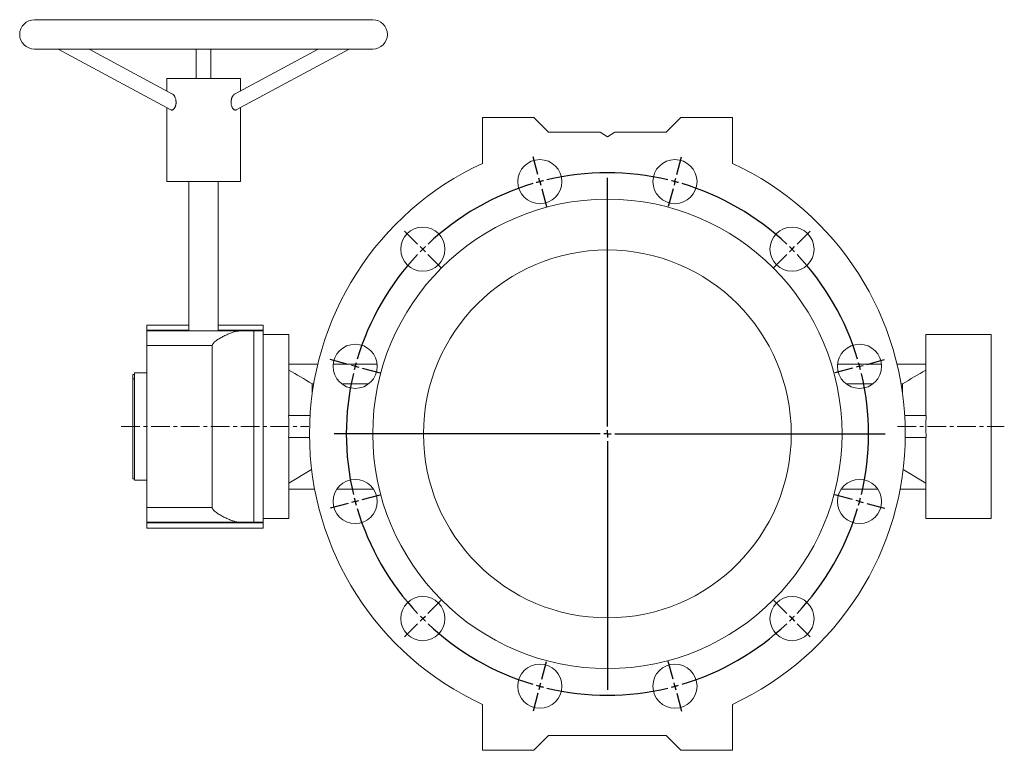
# Model space of a CAD drawing. Header units: millimetres. Extents: x -37 to 979, y -139 to 718.
# Tile 4 of 5: x -37 to 632, y 222 to 718. Entities that reach past the tile are written whole.
import ezdxf

# ---------------------------------------------------------------- set-up
doc = ezdxf.new("R2010")
doc.units = ezdxf.units.MM
doc.linetypes.add('CENTERX2', pattern=[20.32, 12.7, -2.54, 2.54, -2.54])
doc.layers.add('FORMAT', color=7, linetype='Continuous')

# ---------------------------------------------------------------- blocks, each defined once
blk = doc.blocks.new('SW_CENTERMARKSYMBOL_0')
at = {"layer": 'FORMAT', "color": 0}
for p, q in [((-1.29, 4.83), (-4.53, 16.9)), ((93.17, 4.83), (96.41, 16.9)), ((0, 0), (-0.65, 2.41)), ((0, 0), (0.65, -2.41)), ((45.94, -166.45), (45.94, 2.5)), ((91.88, 0), (91.23, -2.41)), ((91.88, 0), (92.53, 2.41)), ((1.29, -4.83), (4.53, -16.9)), ((90.59, -4.83), (87.35, -16.9)), ((-83.11, -42.4), (-91.95, -33.57)), ((174.99, -42.4), (183.83, -33.57)), ((-79.57, -45.94), (-81.34, -44.17)), ((-79.57, -45.94), (-77.8, -47.71)), ((171.45, -45.94), (169.68, -47.71)), ((171.45, -45.94), (173.22, -44.17)), ((-76.04, -49.48), (-67.2, -58.31)), ((167.92, -49.48), (159.08, -58.31)), ((-130.34, -124.22), (-142.42, -120.98)), ((-125.51, -125.51), (-127.93, -124.86)), ((-125.51, -125.51), (-123.1, -126.16)), ((-120.68, -126.81), (-108.61, -130.04)), ((212.56, -126.81), (200.49, -130.04)), ((217.39, -125.51), (214.98, -126.16)), ((217.39, -125.51), (219.81, -124.86)), ((222.22, -124.22), (234.3, -120.98)), ((40.94, -171.45), (-139.8, -171.45)), ((45.94, -171.45), (43.44, -171.45)), ((45.94, -171.45), (45.94, -168.95)), ((45.94, -171.45), (45.94, -173.95)), ((45.94, -171.45), (48.44, -171.45)), ((50.94, -171.45), (234.73, -171.45)), ((45.94, -176.45), (45.94, -345.4)), ((-120.68, -216.1), (-108.61, -212.86)), ((212.56, -216.1), (200.49, -212.86)), ((-130.34, -218.69), (-142.42, -221.92)), ((-125.51, -217.39), (-127.93, -218.04)), ((-125.51, -217.39), (-123.1, -216.75)), ((217.39, -217.39), (214.98, -216.75)), ((217.39, -217.39), (219.81, -218.04)), ((222.22, -218.69), (234.3, -221.92)), ((-76.04, -293.43), (-67.2, -284.59)), ((167.92, -293.43), (159.08, -284.59)), ((-83.11, -300.5), (-91.95, -309.34)), ((-79.57, -296.96), (-81.34, -298.73)), ((-79.57, -296.96), (-77.8, -295.2)), ((171.45, -296.96), (169.68, -295.2)), ((171.45, -296.96), (173.22, -298.73)), ((174.99, -300.5), (183.83, -309.34)), ((1.29, -338.07), (4.53, -326)), ((90.59, -338.07), (87.35, -326)), ((0, -342.9), (0.65, -340.49)), ((91.88, -342.9), (91.23, -340.49)), ((-1.29, -347.73), (-4.53, -359.81)), ((0, -342.9), (-0.65, -345.32)), ((91.88, -342.9), (92.53, -345.32)), ((93.17, -347.73), (96.41, -359.81))]:
    blk.add_line(p, q, dxfattribs=at)
for start, end in [(105, 105.80698), (104.19302, 105), (76.61397, 103.38603), (75, 75.80698), (74.19302, 75), (106.61397, 133.38603), (46.61397, 73.38603), (135, 135.80698), (134.19302, 135), (45, 45.80698), (44.19302, 45), (136.61397, 163.38603), (16.61397, 43.38603), (165, 165.80698), (164.19302, 165), (15, 15.80698), (14.19302, 15), (166.61397, 193.38603), (346.61397, 13.38603), (194.19302, 195), (195, 195.80698), (344.19302, 345), (345, 345.80698), (196.61397, 223.38603), (316.61397, 343.38603), (224.19302, 225), (225, 225.80698), (226.61397, 253.38603), (286.61397, 313.38603), (314.19302, 315), (315, 315.80698), (254.19302, 255), (255, 255.80698), (256.61397, 283.38603), (284.19302, 285), (285, 285.80698)]:
    blk.add_arc((45.94, -171.45), 177.5, start, end, dxfattribs=at)

msp = doc.modelspace()

# ---------------------------------------------------------------- linework, layer by layer
at = {"color": 7, "linetype": 'Continuous', "lineweight": 15}
for p, q in [((202.7, 718.05), (-27.3, 718.05)), ((-27.3, 698.05), (202.7, 698.05)), ((-11.22, 698.05), (65.47, 656.76)), ((66.67, 667.47), (9.87, 698.05)), ((82.7, 698.05), (82.7, 678.05)), ((92.7, 678.05), (92.7, 698.05)), ((165.52, 698.05), (108.72, 667.47)), ((109.92, 656.76), (186.62, 698.05)), ((62.7, 678.05), (62.7, 669.61)), ((62.7, 678.05), (112.7, 678.05)), ((112.7, 669.61), (112.7, 678.05)), ((62.7, 658.25), (62.7, 608.05)), ((112.7, 608.05), (112.7, 658.25)), ((277.2, 620.35), (277.2, 651.55)), ((277.2, 651.55), (312.2, 651.55)), ((312.2, 651.55), (322.2, 641.55)), ((402.2, 641.55), (412.2, 651.55)), ((412.2, 651.55), (447.2, 651.55)), ((447.2, 651.55), (447.2, 620.35)), ((322.2, 641.55), (357.2, 641.55)), ((357.2, 641.55), (362.2, 638.55)), ((362.2, 638.55), (367.2, 641.55)), ((367.2, 641.55), (402.2, 641.55)), ((62.7, 608.05), (112.7, 608.05)), ((77.7, 608.05), (77.7, 506.55)), ((97.7, 506.55), (97.7, 608.05)), ((77.7, 510.55), (49.2, 510.55)), ((49.2, 507.06), (49.2, 510.55)), ((128.2, 510.55), (97.7, 510.55)), ((128.2, 507.06), (128.2, 510.55)), ((49.2, 506.55), (49.2, 507.06)), ((49.2, 506.55), (112.48, 506.55)), ((49.2, 496.55), (49.2, 506.55)), ((112.48, 506.55), (121.88, 506.55)), ((121.88, 376.55), (121.88, 506.55)), ((121.88, 506.55), (128.2, 506.55)), ((128.2, 506.55), (128.2, 507.06)), ((128.2, 506.55), (128.2, 376.55)), ((145.7, 504.05), (128.2, 504.05)), ((145.7, 504.05), (145.7, 449.05)), ((623.2, 504.05), (578.7, 504.05)), ((578.7, 504.05), (578.7, 449.05)), ((623.2, 504.05), (623.2, 379.05)), ((49.2, 386.55), (49.2, 496.55)), ((93.55, 386.55), (93.55, 496.55)), ((145.7, 484.05), (165.35, 484.05)), ((175.83, 484.05), (205.66, 484.05)), ((548.57, 484.05), (518.73, 484.05)), ((578.7, 484.05), (559.05, 484.05)), ((40.7, 477.05), (39.7, 477.05)), ((39.7, 473.98), (39.7, 477.05)), ((49.2, 478.05), (40.7, 478.05)), ((40.7, 441.55), (40.7, 478.05)), ((39.7, 473.98), (40.7, 473.98)), ((39.7, 406.05), (39.7, 473.98)), ((161.54, 470.6), (161.54, 463.85)), ((161.54, 470.6), (162.58, 470.6)), ((181.6, 470.6), (199.89, 470.6)), ((524.51, 470.6), (542.79, 470.6)), ((561.81, 470.6), (562.85, 470.6)), ((562.85, 463.85), (562.85, 470.6)), ((160.08, 449.05), (145.5, 449.05)), ((564.31, 449.05), (578.9, 449.05)), ((40.7, 405.05), (40.7, 441.55)), ((159.71, 434.05), (145.5, 434.05)), ((145.7, 434.05), (145.7, 379.05)), ((564.68, 434.05), (578.9, 434.05)), ((578.7, 434.05), (578.7, 379.05)), ((161.17, 412.29), (145.7, 403.13)), ((578.7, 403.13), (563.22, 412.29)), ((39.7, 406.05), (40.7, 406.05)), ((40.7, 405.05), (49.2, 405.05)), ((145.7, 399.05), (163.2, 399.05)), ((178.34, 399.05), (203.14, 399.05)), ((546.05, 399.05), (521.25, 399.05)), ((578.7, 399.05), (561.19, 399.05)), ((49.2, 376.55), (49.2, 386.55)), ((112.48, 376.55), (49.2, 376.55)), ((49.2, 376.05), (49.2, 376.55)), ((49.2, 372.55), (49.2, 376.05)), ((121.88, 376.55), (112.48, 376.55)), ((128.2, 376.55), (121.88, 376.55)), ((128.2, 379.05), (145.7, 379.05)), ((128.2, 376.05), (128.2, 376.55)), ((128.2, 372.55), (128.2, 376.05)), ((578.7, 379.05), (623.2, 379.05)), ((49.2, 372.55), (128.2, 372.55)), ((277.2, 252.76), (277.2, 221.55)), ((447.2, 221.55), (447.2, 252.76)), ((312.2, 221.55), (322.2, 231.55)), ((322.2, 231.55), (402.2, 231.55)), ((402.2, 231.55), (412.2, 221.55)), ((277.2, 221.55), (312.2, 221.55)), ((412.2, 221.55), (447.2, 221.55))]:
    msp.add_line(p, q, dxfattribs=at)
at = {"color": 8, "linetype": 'Continuous', "lineweight": 0}
for p, q in [((49.2, 507.06), (77.7, 507.06)), ((97.7, 507.06), (128.2, 507.06)), ((93.55, 496.55), (49.2, 496.55)), ((49.2, 386.55), (93.55, 386.55)), ((49.2, 376.05), (128.2, 376.05))]:
    msp.add_line(p, q, dxfattribs=at)
at = {"color": 7, "linetype": 'Continuous', "lineweight": 15}
for centre, radius in [((316.26, 608), 15), ((408.14, 608), 15), ((362.2, 436.55), 159.5), ((236.69, 562.06), 15), ((487.71, 562.06), 15), ((362.2, 436.55), 125), ((190.74, 482.49), 15), ((533.65, 482.49), 15), ((190.74, 390.61), 15), ((533.65, 390.61), 15), ((236.69, 311.04), 15), ((487.71, 311.04), 15), ((316.26, 265.1), 15), ((408.14, 265.1), 15)]:
    msp.add_circle(centre, radius, dxfattribs=at)
for centre, radius, start, end in [((-27.3, 708.05), 10, 90, 270), ((202.7, 708.05), 10, 270, 90), ((362.2, 436.55), 202.5, 114.819, 245.181), ((362.2, 436.55), 202.5, 294.819, 65.181)]:
    msp.add_arc(centre, radius, start, end, dxfattribs=at)
for centre, start_param, end_param in [((117.92, 441.55), 4.592099, 4.832679), ((606.47, 441.55), 1.450506, 1.691086)]:
    msp.add_ellipse(centre, major_axis=(0, 62.5), ratio=0.444444, start_param=start_param, end_param=end_param, dxfattribs=at)
for points, knots in [([(66.66, 667.46), (66.71, 667.44), (66.87, 667.36), (67.16, 667.11), (67.52, 666.72), (67.88, 666.21), (68.21, 665.59), (68.51, 664.83), (68.76, 663.96), (68.91, 663.15), (68.97, 662.48), (68.99, 661.95), (68.98, 661.42), (68.93, 660.9), (68.86, 660.4), (68.76, 659.92), (68.63, 659.45), (68.43, 658.89), (68.2, 658.38), (67.94, 657.95), (67.66, 657.56), (67.31, 657.17), (66.87, 656.84), (66.43, 656.64), (66.01, 656.59), (65.69, 656.64), (65.53, 656.74), (65.48, 656.77)], [0, 0, 0, 0, 0.015467, 0.058142, 0.102469, 0.147774, 0.198859, 0.251062, 0.310013, 0.370453, 0.40194, 0.433425, 0.465914, 0.4984, 0.528372, 0.558342, 0.589381, 0.620418, 0.674532, 0.702524, 0.730515, 0.780951, 0.832934, 0.882013, 0.932535, 0.981286, 1, 1, 1, 1]), ([(106.41, 661.89), (106.41, 662.06), (106.42, 662.41), (106.46, 662.92), (106.54, 663.44), (106.64, 663.94), (106.76, 664.43), (106.91, 664.89), (107.09, 665.34), (107.28, 665.76), (107.49, 666.15), (107.72, 666.51), (107.97, 666.83), (108.26, 667.14), (108.52, 667.36), (108.69, 667.44), (108.73, 667.46)], [0, 0, 0, 0, 0.071179, 0.142361, 0.215635, 0.288911, 0.360069, 0.431227, 0.504473, 0.577715, 0.648137, 0.718548, 0.791718, 0.864872, 0.965127, 1, 1, 1, 1]), ([(109.91, 656.77), (109.85, 656.73), (109.66, 656.62), (109.32, 656.59), (108.89, 656.67), (108.46, 656.88), (108.03, 657.22), (107.63, 657.68), (107.26, 658.26), (106.94, 658.92), (106.69, 659.67), (106.52, 660.43), (106.43, 661.18), (106.42, 661.65), (106.41, 661.89)], [0, 0, 0, 0, 0.04718, 0.136996, 0.223663, 0.312844, 0.399528, 0.488692, 0.575997, 0.665718, 0.755281, 0.847173, 0.922993, 1, 1, 1, 1]), ([(112.48, 506.55), (111.75, 506.55), (111, 506.47), (109.45, 506.18), (108.66, 505.97), (107.43, 505.58), (107.01, 505.44), (106.18, 505.14), (105.77, 504.98), (104.51, 504.47), (103.67, 504.09), (101.97, 503.28), (101.11, 502.84), (99.82, 502.13), (99.39, 501.89), (98.53, 501.39), (98.1, 501.13), (97.25, 500.59), (96.82, 500.31), (95.99, 499.72), (95.58, 499.41), (95, 498.91), (94.81, 498.74), (94.45, 498.38), (94.27, 498.19), (93.96, 497.77), (93.82, 497.55), (93.61, 497.07), (93.55, 496.82), (93.55, 496.55)], [0, 0, 0, 0, 0.125, 0.125, 0.25, 0.25, 0.3125, 0.3125, 0.375, 0.375, 0.5, 0.5, 0.625, 0.625, 0.6875, 0.6875, 0.75, 0.75, 0.8125, 0.8125, 0.875, 0.875, 0.90625, 0.90625, 0.9375, 0.9375, 0.96875, 0.96875, 1, 1, 1, 1]), ([(93.55, 386.55), (93.55, 386.42), (93.56, 386.29), (93.62, 386.04), (93.66, 385.91), (93.82, 385.55), (93.96, 385.33), (94.28, 384.91), (94.45, 384.72), (94.82, 384.36), (95.01, 384.18), (95.59, 383.69), (96, 383.38), (96.83, 382.79), (97.26, 382.51), (98.53, 381.71), (99.38, 381.21), (101.09, 380.28), (101.94, 379.84), (103.65, 379.02), (104.51, 378.64), (106.19, 377.96), (107.01, 377.65), (108.63, 377.14), (109.43, 376.93), (111, 376.64), (111.75, 376.55), (112.48, 376.55)], [0, 0, 0, 0, 0.015625, 0.015625, 0.03125, 0.03125, 0.0625, 0.0625, 0.09375, 0.09375, 0.125, 0.125, 0.1875, 0.1875, 0.25, 0.25, 0.375, 0.375, 0.5, 0.5, 0.625, 0.625, 0.75, 0.75, 0.875, 0.875, 1, 1, 1, 1])]:
    msp.add_open_spline(points, degree=3, knots=knots, dxfattribs=at)
for points in [[(145.7, 479.98), (150.99, 476.87), (156.27, 473.74), (161.54, 470.6)], [(562.85, 470.6), (568.12, 473.74), (573.41, 476.87), (578.7, 479.98)]]:
    msp.add_open_spline(points, degree=3, dxfattribs=at)
at = {"layer": 'FORMAT', "color": 7, "linetype": 'CENTERX2', "lineweight": 0}
for p, q in [((31.69, 441.55), (159.17, 441.55)), ((559.39, 441.55), (632.02, 441.55))]:
    msp.add_line(p, q, dxfattribs=at)

# ---------------------------------------------------------------- block references
at = {"layer": 'FORMAT', "color": 7}
msp.add_blockref('SW_CENTERMARKSYMBOL_0', (316.26, 608), dxfattribs=at)

doc.saveas('drawing.dxf')
